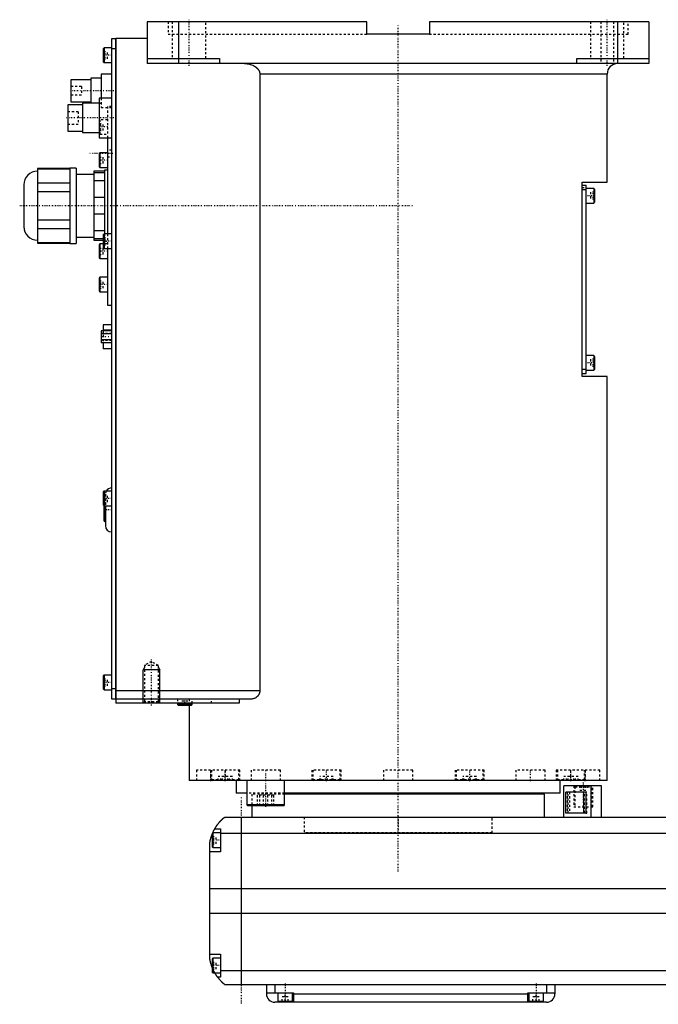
# Model space of a CAD drawing. Extents: x -181 to 706, y -82 to 389.
# Tile 1 of 4: x -181 to 124, y -82 to 389. Entities that reach past the tile are written whole.
import ezdxf

# ---------------------------------------------------------------- set-up
doc = ezdxf.new("R2010")
doc.units = 0
doc.linetypes.add('CENTER', pattern=[1.5, 0.45, -0.5, 0.05, -0.5])
doc.linetypes.add('DASHED', pattern=[2, 1, -1])
for name, color, linetype in [('AM_0', 7, 'CONTINUOUS'), ('AM_10', 7, 'CONTINUOUS'), ('AM_3', 7, 'DASHED'), ('AM_7', 7, 'CENTER')]:
    doc.layers.add(name, color=color, linetype=linetype)

msp = doc.modelspace()

# ---------------------------------------------------------------- linework, layer by layer
at = {"layer": 'AM_0', "color": 7, "linetype": 'CONTINUOUS'}
for p, q in [((-15, 388), (-120, 388)), ((-120, 388), (-120, 368)), ((-105, 388), (-105, 368)), ((-15, 382), (-15, 388)), ((15, 388), (15, 382)), ((120, 388), (15, 388)), ((105, 388), (105, 368)), ((120, 388), (120, 368)), ((15, 382), (-15, 382)), ((-137, 380), (-135.05, 380)), ((-137, 64), (-137, 380)), ((-135.05, 64), (-135.05, 380)), ((-135, 379.95), (-135.05, 379.95)), ((-120, 380), (-135, 380)), ((-135, 380), (-135, 62)), ((-140.6, 375.5), (-141, 375.1)), ((-141, 375.1), (-141, 368.9)), ((-137, 375.5), (-140.6, 375.5)), ((-140.6, 375.5), (-140.6, 368.5)), ((-135.05, 375), (-137, 375)), ((-135, 374.95), (-135.05, 374.95)), ((-141, 368.9), (-140.6, 368.5)), ((-140.6, 368.5), (-137, 368.5)), ((-120, 370.5), (-85.5, 370.5)), ((120, 368), (-120, 368)), ((-85.5, 370.5), (-85.5, 368)), ((85.5, 368), (85.5, 370.5)), ((85.5, 370.5), (120, 370.5)), ((-137, 363), (-142, 363)), ((-142, 363), (-142, 351.5)), ((-66.14, 363), (-66.14, 68)), ((100, 363), (-66.14, 363)), ((100, 311.3), (100, 363)), ((-147, 360.25), (-156.5, 360.25)), ((-156.5, 360.25), (-156.5, 349.75)), ((-142, 361), (-147, 361)), ((-147, 361), (-147, 349)), ((-156.5, 349.75), (-147, 349.75)), ((-143, 349), (-151, 349)), ((-151, 349), (-151, 335)), ((-137, 351.5), (-143, 351.5)), ((-143, 351.5), (-143, 332.5)), ((-151, 348.25), (-158, 348.25)), ((-158, 348.25), (-158, 335.75)), ((-158, 335.75), (-151, 335.75)), ((-151, 335), (-143, 335)), ((-143, 332.5), (-137, 332.5)), ((-139, 332.5), (-139, 286.5)), ((-142.6, 325.25), (-143, 324.85)), ((-139, 325.25), (-142.6, 325.25)), ((-142.6, 325.25), (-142.6, 318.25)), ((-143, 324.85), (-143, 318.65)), ((-157, 317.88), (-172.5, 317.88)), ((-172.5, 317.88), (-172.5, 282.12)), ((-172.5, 317.73), (-157, 317.73)), ((-154, 318), (-157, 318)), ((-157, 318), (-157, 282)), ((-154, 318), (-154, 282)), ((-140.5, 316.5), (-145.5, 316.5)), ((-145.5, 316.5), (-145.5, 283.5)), ((-145.5, 315.87), (-140.5, 315.87)), ((-143, 318.65), (-142.6, 318.25)), ((-142.6, 318.25), (-139, 318.25)), ((-139, 317), (-140.5, 317)), ((-140.5, 317), (-140.5, 286.48)), ((-145.5, 315), (-154, 315)), ((-140.5, 311.84), (-145.5, 311.84)), ((88, 311.3), (100, 311.3)), ((88, 218.3), (88, 311.3)), ((-179, 310), (-179, 290)), ((-157, 310.85), (-172.5, 310.85)), ((-172.5, 306.88), (-157, 306.88)), ((88, 309.8), (90, 309.8)), ((88, 307.8), (90, 307.8)), ((90, 219.8), (90, 309.8)), ((93.6, 308.3), (90, 308.3)), ((94, 307.9), (93.6, 308.3)), ((93.6, 308.3), (93.6, 301.3)), ((94, 307.9), (94, 301.7)), ((-145.5, 304.03), (-140.5, 304.03)), ((93.6, 301.3), (94, 301.7)), ((90, 301.3), (93.6, 301.3)), ((-157, 293.12), (-172.5, 293.12)), ((-140.5, 295.97), (-145.5, 295.97)), ((-172.5, 289.15), (-157, 289.15)), ((-145.5, 288.16), (-140.5, 288.16)), ((-154, 285), (-145.5, 285)), ((-141, 284.13), (-145.5, 284.13)), ((-145.5, 283.5), (-141, 283.5)), ((-140.6, 286.5), (-141, 286.1)), ((-141, 286.1), (-141, 279.9)), ((-137, 286.5), (-140.6, 286.5)), ((-140.6, 286.5), (-140.6, 279.5)), ((-157, 282.27), (-172.5, 282.27)), ((-172.5, 282.12), (-157, 282.12)), ((-157, 282), (-154, 282)), ((-142.6, 281.75), (-143, 281.35)), ((-143, 281.35), (-143, 275.15)), ((-141, 281.75), (-142.6, 281.75)), ((-142.6, 281.75), (-142.6, 274.75)), ((-141, 279.9), (-140.6, 279.5)), ((-140.6, 279.5), (-137, 279.5)), ((-139, 279.5), (-139, 252.5)), ((-143, 275.15), (-142.6, 274.75)), ((-142.6, 274.75), (-139, 274.75)), ((-142.6, 265.83), (-143, 265.43)), ((-143, 265.43), (-143, 259.23)), ((-139, 265.83), (-142.6, 265.83)), ((-142.6, 265.83), (-142.6, 258.83)), ((-143, 259.23), (-142.6, 258.83)), ((-142.6, 258.83), (-139, 258.83)), ((-139, 252.5), (-137, 252.5)), ((-141.1, 243), (-141.1, 240.19)), ((-137, 243), (-141.1, 243)), ((-137, 240.47), (-141.1, 240.47)), ((-137, 240.19), (-142, 240.19)), ((-142, 240.19), (-142, 234.41)), ((-137, 238.74), (-142, 238.74)), ((-137, 235.86), (-142, 235.86)), ((-137, 234.41), (-142, 234.41)), ((-141.1, 234.41), (-141.1, 231.6)), ((-137, 231.6), (-141.1, 231.6)), ((93.6, 228.3), (90, 228.3)), ((94, 227.9), (93.6, 228.3)), ((93.6, 228.3), (93.6, 221.3)), ((94, 227.9), (94, 221.7)), ((88, 221.8), (90, 221.8)), ((93.6, 221.3), (94, 221.7)), ((88, 219.8), (90, 219.8)), ((100, 218.3), (88, 218.3)), ((90, 221.3), (93.6, 221.3)), ((100, 25), (100, 218.3)), ((-140.6, 163.5), (-141, 163.1)), ((-141, 163.1), (-141, 156.9)), ((-137, 163.5), (-140.6, 163.5)), ((-140.6, 163.5), (-140.6, 156.5)), ((-141, 156.9), (-140.6, 156.5)), ((-140.7, 156.6), (-140.7, 149.5)), ((-140.6, 156.5), (-137, 156.5)), ((-140.2, 156.5), (-140.2, 149)), ((-140, 156.5), (-140, 147)), ((-140.2, 149), (-140, 149)), ((-140.6, 75.5), (-141, 75.1)), ((-137, 75.5), (-140.6, 75.5)), ((-140.6, 75.5), (-140.6, 68.5)), ((-141, 75.1), (-141, 68.9)), ((-141, 68.9), (-140.6, 68.5)), ((-140.6, 68.5), (-137, 68.5)), ((-137, 69), (-135.05, 69)), ((-135, 69.05), (-135.05, 69.05)), ((-66.14, 68), (-135, 68)), ((-135.05, 64), (-137, 64)), ((-135, 64.05), (-135.05, 64.05)), ((-70.42, 64), (-135, 64)), ((-75.99, 62), (-135, 62)), ((-105.5, 62), (-105.5, 61.4)), ((-105.5, 61.4), (-105.1, 61)), ((-98.5, 61.4), (-105.5, 61.4)), ((-98.9, 61), (-98.5, 61.4)), ((-98.5, 61.4), (-98.5, 62)), ((-75.99, 64), (-75.99, 62)), ((-98.9, 61), (-105.1, 61)), ((-100, 61), (-100, 25)), ((100, 25), (-100, 25)), ((-88.79, 25.01), (-88.79, 25)), ((-77.5, 25), (-77.5, 19)), ((-72.29, 25), (-72.29, 13.4)), ((-54.29, 13.4), (-54.29, 25)), ((-40.35, 25), (-40.35, 25)), ((77.5, 19), (77.5, 25)), ((88.79, 25), (88.79, 25.01)), ((-72.29, 19), (-77.5, 19)), ((77.5, 19), (-54.29, 19)), ((55, 18.5), (55, 19)), ((79.35, 7.5), (79.35, 22.5)), ((97.35, 22.5), (79.35, 22.5)), ((89.75, 19.5), (80.32, 19.5)), ((80.32, 9.5), (80.32, 19.5)), ((88.64, 19.5), (88.64, 9.5)), ((89.75, 19.5), (89.75, 9.5)), ((92.35, 7.5), (92.35, 22.5)), ((97.35, 7.5), (97.35, 22.5)), ((70, 18.5), (-54.3, 18.5)), ((70, 7.5), (70, 18.5)), ((-72.29, 13.4), (-71.89, 13)), ((-54.29, 13.4), (-72.29, 13.4)), ((-54.69, 13), (-71.89, 13)), ((-70, 13), (-70, 7.5)), ((-54.69, 13), (-54.29, 13.4)), ((89.75, 9.5), (80.32, 9.5)), ((-83, 7.5), (317, 7.5)), ((-75, 7.5), (-75, -72.5)), ((-88.6, 0), (-89, -0.4)), ((-85, 0), (-88.6, 0)), ((-88.6, 0), (-88.6, -7)), ((-87.65, 2), (-85, 2)), ((-85, 2), (-85, -9)), ((-90, -60.5), (-90, -4.5)), ((-89, -0.4), (-89, -6.6)), ((-85, -0.2), (319, -0.2)), ((-85, -9), (-90, -9)), ((-89, -6.6), (-88.6, -7)), ((-88.6, -7), (-85, -7)), ((-90, -26.54), (324, -26.54)), ((-90, -38.4), (324, -38.4)), ((-90, -58), (-85, -58)), ((-88.6, -60), (-89, -60.4)), ((-89, -60.4), (-89, -66.6)), ((-85, -60), (-88.6, -60)), ((-88.6, -60), (-88.6, -67)), ((-85, -58), (-85, -69)), ((-85, -65.78), (319, -65.78)), ((-89, -66.6), (-88.6, -67)), ((-88.6, -67), (-85, -67)), ((-85, -69), (-86.34, -69)), ((-83, -72.5), (317, -72.5)), ((-63, -72.5), (-63, -77)), ((-59, -72.5), (-59, -76.5)), ((71, -72.5), (71, -76.5)), ((75, -72.5), (75, -77)), ((-63, -76.5), (-50, -76.5)), ((-57.5, -76.5), (-57.5, -80.5)), ((-50.5, -80.5), (-50.5, -76.5)), ((-50, -76.5), (-50, -81)), ((-50, -77), (62, -77)), ((62, -76.5), (75, -76.5)), ((62, -81), (62, -76.5)), ((62.5, -76.5), (62.5, -80.5)), ((69.5, -80.5), (69.5, -76.5)), ((71, -81), (-59, -81)), ((-57.5, -80.5), (-50.5, -80.5)), ((-54, -81), (-54, -80.5)), ((62.5, -80.5), (69.5, -80.5)), ((66, -81), (66, -80.5))]:
    msp.add_line(p, q, dxfattribs=at)
for points in [[(-73.48, 368, 0), (-73.23, 368, 0), (-72.69, 367.97, 0), (-72.14, 367.91, 0), (-71.86, 367.87, 0), (-71.59, 367.82, 0), (-71.05, 367.7, 0), (-70.53, 367.56, 0), (-70.04, 367.4, 0), (-69.53, 367.19, 0), (-69.24, 367.05, 0), (-69.16, 367.01, 0), (-69.07, 366.97, 0), (-69.03, 366.95, 0), (-68.99, 366.93, 0), (-68.91, 366.88, 0), (-68.83, 366.84, 0), (-68.79, 366.81, 0), (-68.75, 366.79, 0), (-68.67, 366.74, 0), (-68.59, 366.7, 0), (-68.55, 366.67, 0), (-68.51, 366.65, 0), (-68.44, 366.6, 0), (-68.36, 366.55, 0), (-68.29, 366.5, 0), (-68.21, 366.45, 0), (-68.14, 366.4, 0), (-68.11, 366.37, 0), (-68.07, 366.35, 0), (-68, 366.29, 0), (-67.93, 366.24, 0), (-67.87, 366.19, 0), (-67.8, 366.13, 0), (-67.73, 366.08, 0), (-67.7, 366.05, 0), (-67.66, 366.02, 0), (-67.6, 365.96, 0), (-67.53, 365.89, 0), (-67.46, 365.83, 0), (-67.4, 365.77, 0), (-67.33, 365.7, 0), (-67.3, 365.67, 0), (-67.27, 365.63, 0), (-67.21, 365.56, 0), (-67.15, 365.49, 0), (-67.09, 365.42, 0), (-67.03, 365.35, 0), (-66.97, 365.28, 0), (-66.94, 365.24, 0), (-66.92, 365.21, 0), (-66.86, 365.13, 0), (-66.81, 365.06, 0), (-66.76, 364.98, 0), (-66.71, 364.91, 0), (-66.67, 364.83, 0), (-66.65, 364.79, 0), (-66.62, 364.76, 0), (-66.58, 364.68, 0), (-66.54, 364.6, 0), (-66.52, 364.57, 0), (-66.5, 364.53, 0), (-66.47, 364.45, 0), (-66.43, 364.37, 0), (-66.41, 364.32, 0), (-66.4, 364.28, 0), (-66.36, 364.2, 0), (-66.33, 364.11, 0), (-66.3, 364.02, 0), (-66.28, 363.94, 0), (-66.25, 363.85, 0), (-66.24, 363.8, 0), (-66.23, 363.76, 0), (-66.21, 363.67, 0), (-66.19, 363.58, 0), (-66.18, 363.49, 0), (-66.17, 363.4, 0), (-66.16, 363.31, 0), (-66.15, 363.26, 0), (-66.15, 363.22, 0), (-66.15, 363.13, 0), (-66.14, 363.04, 0), (-66.14, 363, 0)], [(-66.14, 68, 0), (-66.14, 67.97, 0), (-66.15, 67.9, 0), (-66.15, 67.83, 0), (-66.15, 67.79, 0), (-66.15, 67.76, 0), (-66.16, 67.69, 0), (-66.16, 67.62, 0), (-66.17, 67.55, 0), (-66.18, 67.48, 0), (-66.19, 67.41, 0), (-66.2, 67.38, 0), (-66.21, 67.34, 0), (-66.22, 67.27, 0), (-66.23, 67.21, 0), (-66.25, 67.14, 0), (-66.27, 67.07, 0), (-66.29, 67, 0), (-66.3, 66.97, 0), (-66.31, 66.94, 0), (-66.33, 66.87, 0), (-66.35, 66.81, 0), (-66.36, 66.77, 0), (-66.37, 66.74, 0), (-66.4, 66.68, 0), (-66.42, 66.61, 0), (-66.44, 66.58, 0), (-66.45, 66.55, 0), (-66.48, 66.49, 0), (-66.51, 66.43, 0), (-66.54, 66.37, 0), (-66.57, 66.31, 0), (-66.6, 66.25, 0), (-66.62, 66.22, 0), (-66.63, 66.19, 0), (-66.67, 66.13, 0), (-66.7, 66.07, 0), (-66.74, 66.02, 0), (-66.77, 65.96, 0), (-66.81, 65.91, 0), (-66.83, 65.88, 0), (-66.84, 65.86, 0), (-66.88, 65.8, 0), (-66.92, 65.75, 0), (-66.96, 65.7, 0), (-67, 65.65, 0), (-67.04, 65.6, 0), (-67.06, 65.58, 0), (-67.08, 65.56, 0), (-67.12, 65.51, 0), (-67.16, 65.47, 0), (-67.2, 65.42, 0), (-67.24, 65.38, 0), (-67.28, 65.34, 0), (-67.3, 65.32, 0), (-67.32, 65.3, 0), (-67.36, 65.25, 0), (-67.4, 65.21, 0), (-67.45, 65.17, 0), (-67.49, 65.14, 0), (-67.53, 65.1, 0), (-67.55, 65.08, 0), (-67.58, 65.06, 0), (-67.62, 65.02, 0), (-67.67, 64.99, 0), (-67.69, 64.97, 0), (-67.83, 64.86, 0), (-68.12, 64.67, 0), (-68.41, 64.5, 0), (-68.72, 64.36, 0), (-69.03, 64.24, 0), (-69.34, 64.14, 0), (-69.5, 64.1, 0), (-69.66, 64.07, 0), (-69.97, 64.02, 0), (-70.27, 64, 0), (-70.42, 64, 0)], [(-87.65, 2, 0), (-87.62, 2.05, 0), (-87.57, 2.14, 0), (-87.52, 2.23, 0), (-87.49, 2.27, 0), (-87.46, 2.32, 0), (-87.41, 2.41, 0), (-87.35, 2.5, 0), (-87.3, 2.59, 0), (-87.24, 2.68, 0), (-87.19, 2.76, 0), (-87.16, 2.81, 0), (-87.13, 2.85, 0), (-87.07, 2.94, 0), (-87.02, 3.03, 0), (-86.96, 3.11, 0), (-86.9, 3.2, 0), (-86.85, 3.28, 0), (-86.82, 3.33, 0), (-86.79, 3.37, 0), (-86.73, 3.45, 0), (-86.67, 3.53, 0), (-86.64, 3.58, 0), (-86.62, 3.62, 0), (-86.56, 3.7, 0), (-86.5, 3.78, 0), (-86.47, 3.82, 0), (-86.44, 3.86, 0), (-86.38, 3.94, 0), (-86.33, 4.01, 0), (-86.27, 4.09, 0), (-86.21, 4.17, 0), (-86.15, 4.24, 0), (-86.12, 4.28, 0), (-86.1, 4.32, 0), (-86.04, 4.39, 0), (-85.98, 4.46, 0), (-85.92, 4.54, 0), (-85.87, 4.61, 0), (-85.81, 4.68, 0), (-85.78, 4.71, 0), (-85.75, 4.75, 0), (-85.69, 4.82, 0), (-85.64, 4.89, 0), (-85.58, 4.95, 0), (-85.52, 5.02, 0), (-85.47, 5.08, 0), (-85.44, 5.12, 0), (-85.41, 5.15, 0), (-85.36, 5.21, 0), (-85.3, 5.28, 0), (-85.25, 5.34, 0), (-85.19, 5.4, 0), (-85.14, 5.46, 0), (-85.11, 5.49, 0), (-85.08, 5.52, 0), (-85.03, 5.58, 0), (-84.97, 5.64, 0), (-84.92, 5.7, 0), (-84.87, 5.75, 0), (-84.81, 5.81, 0), (-84.79, 5.84, 0), (-84.76, 5.87, 0), (-84.71, 5.92, 0), (-84.66, 5.98, 0), (-84.63, 6, 0), (-84.6, 6.03, 0), (-84.55, 6.08, 0), (-84.5, 6.13, 0), (-84.48, 6.16, 0), (-84.45, 6.18, 0), (-84.4, 6.23, 0), (-84.35, 6.28, 0), (-84.3, 6.33, 0), (-84.25, 6.38, 0), (-84.2, 6.43, 0), (-84.18, 6.45, 0), (-84.16, 6.47, 0), (-84.11, 6.52, 0), (-84.06, 6.56, 0), (-84.02, 6.61, 0), (-83.97, 6.65, 0), (-83.93, 6.69, 0), (-83.9, 6.71, 0), (-83.88, 6.73, 0), (-83.84, 6.77, 0), (-83.8, 6.81, 0), (-83.75, 6.85, 0), (-83.71, 6.88, 0), (-83.67, 6.92, 0), (-83.66, 6.94, 0), (-83.64, 6.95, 0), (-83.6, 6.99, 0), (-83.56, 7.02, 0), (-83.53, 7.05, 0), (-83.49, 7.08, 0), (-83.46, 7.11, 0), (-83.44, 7.13, 0), (-83.43, 7.14, 0), (-83.39, 7.17, 0), (-83.36, 7.19, 0), (-83.34, 7.22, 0), (-83.31, 7.24, 0), (-83.28, 7.27, 0), (-83.27, 7.28, 0), (-83.25, 7.29, 0), (-83.23, 7.31, 0), (-83.21, 7.33, 0), (-83.2, 7.34, 0), (-83.18, 7.35, 0), (-83.16, 7.36, 0), (-83.14, 7.38, 0), (-83.13, 7.39, 0), (-83.13, 7.4, 0), (-83.11, 7.41, 0), (-83.09, 7.42, 0), (-83.08, 7.44, 0), (-83.06, 7.45, 0), (-83.05, 7.46, 0), (-83.05, 7.46, 0), (-83.04, 7.47, 0), (-83.03, 7.47, 0), (-83.02, 7.48, 0), (-83.02, 7.49, 0), (-83.01, 7.49, 0), (-83.01, 7.49, 0), (-83.01, 7.5, 0), (-83, 7.5, 0), (-83, 7.5, 0), (-83, 7.5, 0), (-83, 7.5, 0)], [(-88.69, -0.09, 0), (-88.65, 0.01, 0), (-88.56, 0.21, 0), (-88.47, 0.4, 0), (-88.43, 0.49, 0), (-88.39, 0.58, 0), (-88.31, 0.76, 0), (-88.22, 0.92, 0), (-88.14, 1.08, 0), (-88.07, 1.23, 0), (-88, 1.36, 0), (-87.96, 1.43, 0), (-87.93, 1.49, 0), (-87.87, 1.6, 0), (-87.82, 1.7, 0), (-87.77, 1.79, 0), (-87.73, 1.86, 0), (-87.7, 1.91, 0), (-87.68, 1.94, 0), (-87.67, 1.96, 0), (-87.66, 1.98, 0), (-87.65, 2, 0), (-87.65, 2, 0)], [(-90, -4.5, 0), (-89.98, -4.39, 0), (-89.94, -4.18, 0), (-89.9, -3.97, 0), (-89.88, -3.87, 0), (-89.86, -3.77, 0), (-89.81, -3.56, 0), (-89.77, -3.36, 0), (-89.72, -3.15, 0), (-89.66, -2.95, 0), (-89.61, -2.74, 0), (-89.58, -2.64, 0), (-89.55, -2.54, 0), (-89.49, -2.33, 0), (-89.43, -2.13, 0), (-89.37, -1.92, 0), (-89.31, -1.72, 0), (-89.24, -1.52, 0), (-89.21, -1.43, 0), (-89.17, -1.33, 0), (-89.1, -1.14, 0), (-89.03, -0.95, 0), (-89, -0.86, 0)], [(-89, -64.14, 0), (-89.04, -64.04, 0), (-89.11, -63.84, 0), (-89.18, -63.64, 0), (-89.22, -63.54, 0), (-89.25, -63.44, 0), (-89.32, -63.24, 0), (-89.38, -63.03, 0), (-89.45, -62.82, 0), (-89.51, -62.61, 0), (-89.57, -62.41, 0), (-89.6, -62.3, 0), (-89.63, -62.2, 0), (-89.68, -61.99, 0), (-89.73, -61.78, 0), (-89.78, -61.57, 0), (-89.83, -61.37, 0), (-89.87, -61.17, 0), (-89.89, -61.07, 0), (-89.91, -60.97, 0), (-89.95, -60.78, 0), (-89.98, -60.59, 0), (-90, -60.5, 0)], [(-86.34, -69, 0), (-86.34, -69, 0), (-86.35, -68.98, 0), (-86.37, -68.96, 0), (-86.38, -68.94, 0), (-86.4, -68.92, 0), (-86.44, -68.86, 0), (-86.49, -68.79, 0), (-86.55, -68.71, 0), (-86.62, -68.61, 0), (-86.7, -68.5, 0), (-86.74, -68.44, 0), (-86.78, -68.38, 0), (-86.87, -68.25, 0), (-86.96, -68.11, 0), (-87.06, -67.96, 0), (-87.16, -67.8, 0), (-87.27, -67.64, 0), (-87.32, -67.55, 0), (-87.37, -67.47, 0), (-87.48, -67.29, 0), (-87.59, -67.1, 0), (-87.65, -67, 0)], [(-83, -72.5, 0), (-83, -72.5, 0), (-83.01, -72.49, 0), (-83.02, -72.49, 0), (-83.02, -72.48, 0), (-83.03, -72.48, 0), (-83.03, -72.48, 0), (-83.04, -72.47, 0), (-83.04, -72.46, 0), (-83.05, -72.46, 0), (-83.06, -72.45, 0), (-83.07, -72.44, 0), (-83.07, -72.44, 0), (-83.08, -72.43, 0), (-83.09, -72.43, 0), (-83.1, -72.42, 0), (-83.11, -72.41, 0), (-83.11, -72.41, 0), (-83.13, -72.39, 0), (-83.14, -72.38, 0), (-83.15, -72.38, 0), (-83.16, -72.37, 0), (-83.17, -72.36, 0), (-83.19, -72.34, 0), (-83.21, -72.33, 0), (-83.22, -72.31, 0), (-83.24, -72.3, 0), (-83.25, -72.29, 0), (-83.26, -72.28, 0), (-83.28, -72.26, 0), (-83.3, -72.25, 0), (-83.32, -72.23, 0), (-83.35, -72.21, 0), (-83.37, -72.19, 0), (-83.38, -72.18, 0), (-83.39, -72.17, 0), (-83.42, -72.15, 0), (-83.44, -72.13, 0), (-83.47, -72.1, 0), (-83.49, -72.08, 0), (-83.52, -72.06, 0), (-83.54, -72.04, 0), (-83.55, -72.03, 0), (-83.58, -72.01, 0), (-83.61, -71.98, 0), (-83.64, -71.95, 0), (-83.67, -71.93, 0), (-83.7, -71.9, 0), (-83.71, -71.89, 0), (-83.73, -71.87, 0), (-83.76, -71.84, 0), (-83.79, -71.81, 0), (-83.83, -71.78, 0), (-83.86, -71.75, 0), (-83.89, -71.72, 0), (-83.91, -71.7, 0), (-83.93, -71.69, 0), (-83.96, -71.65, 0), (-84, -71.62, 0), (-84.02, -71.6, 0), (-84.04, -71.59, 0), (-84.07, -71.55, 0), (-84.11, -71.52, 0), (-84.13, -71.5, 0), (-84.15, -71.48, 0), (-84.19, -71.44, 0), (-84.22, -71.41, 0), (-84.26, -71.37, 0), (-84.3, -71.33, 0), (-84.34, -71.29, 0), (-84.36, -71.27, 0), (-84.38, -71.25, 0), (-84.42, -71.21, 0), (-84.46, -71.17, 0), (-84.6, -71.03, 0), (-84.86, -70.77, 0), (-85.11, -70.49, 0), (-85.38, -70.19, 0), (-85.51, -70.03, 0), (-85.65, -69.87, 0), (-85.92, -69.54, 0), (-86.2, -69.18, 0), (-86.34, -69, 0)]]:
    msp.add_polyline3d(points, dxfattribs=at)
for centre, radius, start, end in [((105, 363), 5, 90, 180), ((-172.5, 310), 6.5, 90, 180), ((-172.5, 290), 6.5, 180, 270), ((-137, 162), 3, 90, 150), ((-140.2, 149.5), 0.5, 180, 270), ((-137, 147), 3, 180, 270), ((-59, -77), 4, 180, 270), ((71, -77), 4, 270, 0)]:
    msp.add_arc(centre, radius, start, end, dxfattribs=at)
at = {"layer": 'AM_10', "color": 7, "linetype": 'CONTINUOUS'}
for p, q in [((-121.32, 79.17), (-122, 78)), ((-114, 78), (-122, 78)), ((-122, 62), (-122, 78)), ((-114.68, 79.17), (-114, 78)), ((-114, 62), (-114, 78))]:
    msp.add_line(p, q, dxfattribs=at)
at = {"layer": 'AM_3', "color": 6, "linetype": 'DASHED'}
for p, q in [((-110, 388), (-110, 382)), ((-108, 388), (-108, 370.5)), ((-92, 370.5), (-92, 388)), ((92, 388), (92, 370.5)), ((97, 388), (97, 368)), ((103, 388), (103, 368)), ((108, 370.5), (108, 388)), ((110, 382), (110, 388)), ((-110, 382), (-15, 382)), ((15, 382), (110, 382)), ((-141, 373.73), (-139, 373.73)), ((-141, 372.87), (-139, 372.87)), ((-139, 370.27), (-139, 373.73)), ((-141, 371.13), (-139, 371.13)), ((-141, 370.27), (-139, 370.27)), ((-151.5, 357), (-156.5, 357)), ((-151.5, 357), (-151.5, 353)), ((-156.5, 353), (-151.5, 353)), ((-143, 349), (-142, 349)), ((-142, 351.5), (-142, 347)), ((-153, 345), (-158, 345)), ((-153, 345), (-153, 339)), ((-142, 347), (-137, 347)), ((-137, 347.5), (-139, 347.5)), ((-139, 347.5), (-139, 332.5)), ((-142.6, 341.17), (-143, 340.77)), ((-143, 339.4), (-141, 339.4)), ((-139, 341.17), (-142.6, 341.17)), ((-142.6, 341.17), (-142.6, 334.17)), ((-141, 335.94), (-141, 339.4)), ((-158, 339), (-153, 339)), ((-143, 338.54), (-141, 338.54)), ((-143, 336.81), (-141, 336.81)), ((-143, 335.94), (-141, 335.94)), ((-143, 334.57), (-142.6, 334.17)), ((-142.6, 334.17), (-139, 334.17)), ((-137, 326.65), (-139, 326.65)), ((-143, 323.25), (-141, 323.25)), ((-143, 321.75), (-141, 321.75)), ((-141, 320.25), (-141, 323.25)), ((-139, 323.35), (-137, 323.35)), ((-143, 320.25), (-141, 320.25)), ((88, 308.8), (90, 308.8)), ((94, 306.53), (92, 306.53)), ((92, 306.53), (92, 303.07)), ((94, 305.67), (92, 305.67)), ((94, 303.93), (92, 303.93)), ((94, 303.07), (92, 303.07)), ((-141, 284.73), (-139, 284.73)), ((-140.5, 284.13), (-141, 284.13)), ((-141, 283.87), (-139, 283.87)), ((-141, 283.5), (-140.5, 283.5)), ((-140.5, 286.48), (-140.5, 283)), ((-140.5, 283), (-139, 283)), ((-139, 286.5), (-139, 279.5)), ((-143, 279.75), (-141, 279.75)), ((-143, 278.25), (-141, 278.25)), ((-141, 282.13), (-139, 282.13)), ((-139, 281.75), (-141, 281.75)), ((-141, 281.27), (-139, 281.27)), ((-141, 276.75), (-141, 279.75)), ((-143, 276.75), (-141, 276.75)), ((-143, 264.06), (-141, 264.06)), ((-141, 260.6), (-141, 264.06)), ((-143, 263.19), (-141, 263.19)), ((-143, 261.46), (-141, 261.46)), ((-143, 260.6), (-141, 260.6)), ((-137, 238.85), (-142, 238.85)), ((-142, 235.75), (-137, 235.75)), ((-141.1, 240.19), (-141.1, 234.41)), ((-137, 235.87), (-141.1, 235.87)), ((94, 226.53), (92, 226.53)), ((92, 226.53), (92, 223.07)), ((94, 225.67), (92, 225.67)), ((94, 223.93), (92, 223.93)), ((94, 223.07), (92, 223.07)), ((-141, 161.73), (-139, 161.73)), ((-141, 160.87), (-139, 160.87)), ((-140, 162), (-140, 156.5)), ((-139, 158.27), (-139, 161.73)), ((-141, 159.13), (-139, 159.13)), ((-141, 158.27), (-139, 158.27)), ((-140.7, 159.5), (-140.7, 156.6)), ((-140, 160), (-140.2, 160)), ((-140.2, 160), (-140.2, 156.5)), ((-118, 82), (-121.32, 80.08)), ((-121.32, 80.08), (-121.32, 62.68)), ((-114.68, 80.08), (-121.32, 80.08)), ((-114.68, 80.08), (-118, 82)), ((-114.68, 62.68), (-114.68, 80.08)), ((-141, 73.73), (-139, 73.73)), ((-141, 72.87), (-139, 72.87)), ((-141, 71.13), (-139, 71.13)), ((-139, 70.27), (-139, 73.73)), ((-141, 70.27), (-139, 70.27)), ((-121.32, 62.68), (-122, 62)), ((-114.68, 62.68), (-121.32, 62.68)), ((-114, 62), (-114.68, 62.68)), ((-105.5, 64), (-105.5, 62)), ((-103.5, 61), (-103.5, 63)), ((-100.5, 63), (-103.5, 63)), ((-102, 61), (-102, 63)), ((-100.5, 61), (-100.5, 63)), ((-100, 64), (-100, 61)), ((-98.5, 62), (-98.5, 64)), ((-89.3, 62), (-89.3, 64)), ((-98.9, 61), (-100, 61)), ((-96.5, 30), (-96.5, 25)), ((-75.69, 30), (-96.5, 30)), ((-89.69, 30), (-89.69, 25)), ((-89.19, 30), (-89.19, 25.4)), ((-82.5, 25), (-82.5, 30)), ((-76.19, 25.4), (-76.19, 30)), ((-75.69, 25), (-75.69, 30)), ((-70.29, 30), (-70.29, 25)), ((-56.29, 30), (-70.29, 30)), ((-56.29, 25), (-56.29, 30)), ((-41.25, 30), (-41.25, 25)), ((-27.25, 30), (-41.25, 30)), ((-40.75, 30), (-40.75, 25.4)), ((-27.75, 25.4), (-27.75, 30)), ((-27.25, 25), (-27.25, 30)), ((-7, 30), (-7, 25)), ((7, 30), (-7, 30)), ((7, 25), (7, 30)), ((27.25, 30), (27.25, 25)), ((41.25, 30), (27.25, 30)), ((27.75, 30), (27.75, 25.4)), ((40.75, 25.4), (40.75, 30)), ((41.25, 25), (41.25, 30)), ((56.29, 30), (56.29, 25)), ((70.29, 30), (56.29, 30)), ((70.29, 25), (70.29, 30)), ((75.69, 30), (75.69, 25)), ((96.5, 30), (75.69, 30)), ((76.19, 30), (76.19, 25.4)), ((82.5, 30), (82.5, 25)), ((89.19, 25.4), (89.19, 30)), ((89.69, 25), (89.69, 30)), ((96.5, 25), (96.5, 30)), ((-89.19, 25.4), (-88.79, 25.01)), ((-76.19, 25.4), (-89.19, 25.4)), ((-86.12, 25), (-86.12, 27)), ((-79.25, 27), (-86.12, 27)), ((-84.8, 25), (-84.8, 27)), ((-84.01, 25), (-84.01, 27)), ((-81.36, 25), (-81.36, 27)), ((-80.58, 25), (-80.58, 27)), ((-79.25, 25), (-79.25, 27)), ((-76.59, 25), (-76.19, 25.4)), ((-40.75, 25.4), (-40.35, 25)), ((-27.75, 25.4), (-40.75, 25.4)), ((-37.45, 25), (-37.45, 27)), ((-31.05, 27), (-37.45, 27)), ((-37, 25), (-37, 27)), ((-34.7, 25), (-34.7, 27)), ((-33.8, 25), (-33.8, 27)), ((-31.5, 25), (-31.5, 27)), ((-31.05, 25), (-31.05, 27)), ((-28.15, 25), (-27.75, 25.4)), ((27.75, 25.4), (28.15, 25)), ((40.75, 25.4), (27.75, 25.4)), ((31.05, 25), (31.05, 27)), ((37.45, 27), (31.05, 27)), ((31.5, 25), (31.5, 27)), ((33.8, 25), (33.8, 27)), ((34.7, 25), (34.7, 27)), ((37, 25), (37, 27)), ((37.45, 25), (37.45, 27)), ((40.35, 25), (40.75, 25.4)), ((76.19, 25.4), (76.59, 25)), ((89.19, 25.4), (76.19, 25.4)), ((79.25, 25), (79.25, 27)), ((86.12, 27), (79.25, 27)), ((80.58, 25), (80.58, 27)), ((81.36, 25), (81.36, 27)), ((84.01, 25), (84.01, 27)), ((84.8, 25), (84.8, 27)), ((86.12, 25), (86.12, 27)), ((88.79, 25.01), (89.19, 25.4)), ((-54.29, 19), (-72.29, 19)), ((-55, 19), (-55, 18.5)), ((80.84, 19.5), (80.84, 9.5)), ((81.43, 9.5), (81.43, 19.5)), ((81.95, 19.5), (81.95, 9.5)), ((84.1, 22.5), (84.1, 12.5)), ((85, 22.5), (84.6, 22.1)), ((84.6, 22.1), (84.6, 12.5)), ((84.6, 22.1), (92.6, 22.1)), ((86.87, 22.5), (86.87, 20.5)), ((86.87, 20.5), (90.33, 20.5)), ((87.73, 22.5), (87.73, 20.5)), ((90.27, 19.5), (88.64, 19.5)), ((89.16, 9.5), (89.16, 19.5)), ((89.47, 22.5), (89.47, 20.5)), ((90.27, 9.5), (90.27, 19.5)), ((90.33, 22.5), (90.33, 20.5)), ((92.6, 22.1), (92.2, 22.5)), ((92.6, 12.5), (92.6, 22.1)), ((93.1, 12.5), (93.1, 22.5)), ((-70, 18.5), (-70, 13)), ((-54.3, 18.5), (-70, 18.5)), ((-67.19, 13), (-67.19, 18)), ((-59.38, 18), (-67.19, 18)), ((-66.14, 13), (-66.14, 18)), ((-64.33, 13), (-64.33, 18)), ((-62.24, 13), (-62.24, 18)), ((-60.43, 13), (-60.43, 18)), ((-59.38, 13), (-59.38, 18)), ((84.1, 12.5), (93.1, 12.5)), ((89.75, 9.5), (90.27, 9.5)), ((-45, 7.5), (-45, 0)), ((-45, 7.5), (-45, 0)), ((45, 0), (45, 7.5)), ((45, 0), (45, 7.5)), ((-45, 0), (45, 0)), ((45, 0), (-45, 0)), ((-89, -1.77), (-87, -1.77)), ((-89, -2.63), (-87, -2.63)), ((-89, -4.37), (-87, -4.37)), ((-87, -5.23), (-87, -1.77)), ((-89, -5.23), (-87, -5.23)), ((-89, -61.77), (-87, -61.77)), ((-89, -62.63), (-87, -62.63)), ((-89, -64.37), (-87, -64.37)), ((-89, -65.23), (-87, -65.23)), ((-87, -65.23), (-87, -61.77)), ((-55.5, -80.5), (-55.5, -78.5)), ((-52.5, -78.5), (-55.5, -78.5)), ((-54, -80.5), (-54, -76.5)), ((-52.5, -80.5), (-52.5, -78.5)), ((64.5, -80.5), (64.5, -78.5)), ((67.5, -78.5), (64.5, -78.5)), ((66, -80.5), (66, -76.5)), ((67.5, -80.5), (67.5, -78.5))]:
    msp.add_line(p, q, dxfattribs=at)
for points in [[(-89, -0.86, 0), (-88.95, -0.72, 0), (-88.84, -0.46, 0), (-88.74, -0.21, 0), (-88.69, -0.09, 0)], [(-87.65, -67, 0), (-87.69, -66.93, 0), (-87.76, -66.8, 0), (-87.84, -66.66, 0), (-87.88, -66.59, 0), (-87.92, -66.51, 0), (-88, -66.37, 0), (-88.08, -66.22, 0), (-88.15, -66.06, 0), (-88.23, -65.91, 0), (-88.31, -65.75, 0), (-88.35, -65.67, 0), (-88.39, -65.59, 0), (-88.46, -65.42, 0), (-88.54, -65.26, 0), (-88.61, -65.09, 0), (-88.69, -64.92, 0), (-88.76, -64.75, 0), (-88.8, -64.66, 0), (-88.83, -64.57, 0), (-88.9, -64.4, 0), (-88.97, -64.23, 0), (-89, -64.14, 0)]]:
    msp.add_polyline3d(points, dxfattribs=at)
for centre, radius, start in [((-137, 162), 3, 150), ((-140.2, 159.5), 0.5, 90)]:
    msp.add_arc(centre, radius, start, 180, dxfattribs=at)
at = {"layer": 'AM_7', "color": 4, "linetype": 'CENTER'}
for p, q in [((-100, 367), (-100, 389)), ((0, -18.4), (0, 386.4)), ((100, 367), (100, 389)), ((-136.8, 372), (-141.2, 372)), ((-136.03, 355), (-157.47, 355)), ((-135.95, 342), (-159.05, 342)), ((-138.8, 337.67), (-143.2, 337.67)), ((-136.5, 325), (-147.5, 325)), ((-138.8, 321.75), (-143.2, 321.75)), ((94.2, 304.8), (89.8, 304.8)), ((6.95, 300), (-181, 300)), ((-136.8, 283), (-141.2, 283)), ((-138.8, 278.25), (-143.2, 278.25)), ((-138.8, 262.33), (-143.2, 262.33)), ((-136.75, 237.3), (-142.25, 237.3)), ((94.2, 224.8), (89.8, 224.8)), ((-136.8, 160), (-141.2, 160)), ((-136.81, 154.5), (-140.88, 154.5)), ((-118, 61), (-118, 83)), ((-136.8, 72), (-141.2, 72)), ((-102, 60.85), (-102, 64.15)), ((-89.5, 24.75), (-89.5, 30.25)), ((-82.69, 24.75), (-82.69, 30.25)), ((-63.29, 12.4), (-63.29, 30.25)), ((-34.25, 24.75), (-34.25, 30.25)), ((34.25, 24.75), (34.25, 30.25)), ((63.29, 24.75), (63.29, 30.25)), ((82.69, 24.75), (82.69, 30.25)), ((89.5, 24.75), (89.5, 30.25)), ((88.6, 24.05), (88.6, 11.95)), ((-75, 17), (-75, -82)), ((0, 7.88), (0, -0.38)), ((-84.8, -3.5), (-89.2, -3.5)), ((-84.8, -63.5), (-89.2, -63.5)), ((-54, -72.1), (-54, -80.9)), ((66, -72.1), (66, -80.9))]:
    msp.add_line(p, q, dxfattribs=at)

doc.saveas('drawing.dxf')
